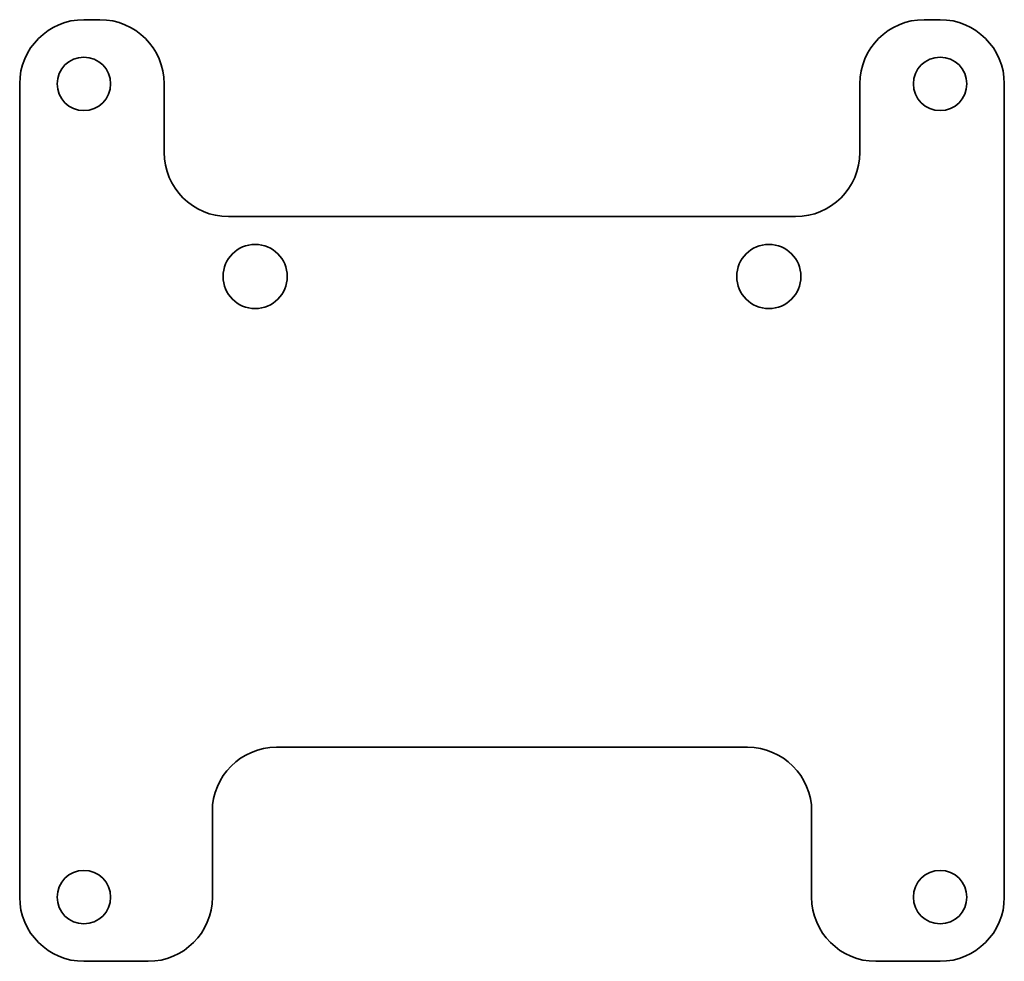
# Model space of a CAD drawing. Header units: millimetres. Extents: x -3 to 43, y -3 to 41.
import ezdxf

# ---------------------------------------------------------------- set-up
doc = ezdxf.new("R2010")
doc.units = ezdxf.units.MM
doc.layers.get('0').update_dxf_attribs({"true_color": 0xffffff})

msp = doc.modelspace()

# ---------------------------------------------------------------- linework, layer by layer
at = {"color": 252, "linetype": 'Continuous', "lineweight": 35, "true_color": 0x989898}
for p, q in [((0, 41), (0.75, 41)), ((39.25, 41), (40, 41)), ((-3, 0), (-3, 38)), ((3.75, 38), (3.75, 34.8)), ((36.25, 34.8), (36.25, 38)), ((43, 38), (43, 0)), ((6.75, 31.8), (33.25, 31.8)), ((9, 7), (31, 7)), ((6, 0), (6, 4)), ((34, 4), (34, 0)), ((3, -3), (0, -3)), ((40, -3), (37, -3))]:
    msp.add_line(p, q, dxfattribs=at)
for centre, radius in [((0, 38), 1.25), ((40, 38), 1.25), ((8, 29), 1.5), ((32, 29), 1.5), ((0, 0), 1.25), ((40, 0), 1.25)]:
    msp.add_circle(centre, radius, dxfattribs=at)
for centre, start, end in [((0, 38), 90, 180), ((0.75, 38), 0, 90), ((39.25, 38), 90, 180), ((40, 38), 0, 90), ((6.75, 34.8), 180, 270), ((33.25, 34.8), 270, 0), ((9, 4), 90, 180), ((31, 4), 360, 90), ((0, 0), 180, 270), ((3, 0), 270, 0), ((37, 0), 180, 270), ((40, 0), 270, 0)]:
    msp.add_arc(centre, 3, start, end, dxfattribs=at)

doc.saveas('drawing.dxf')
